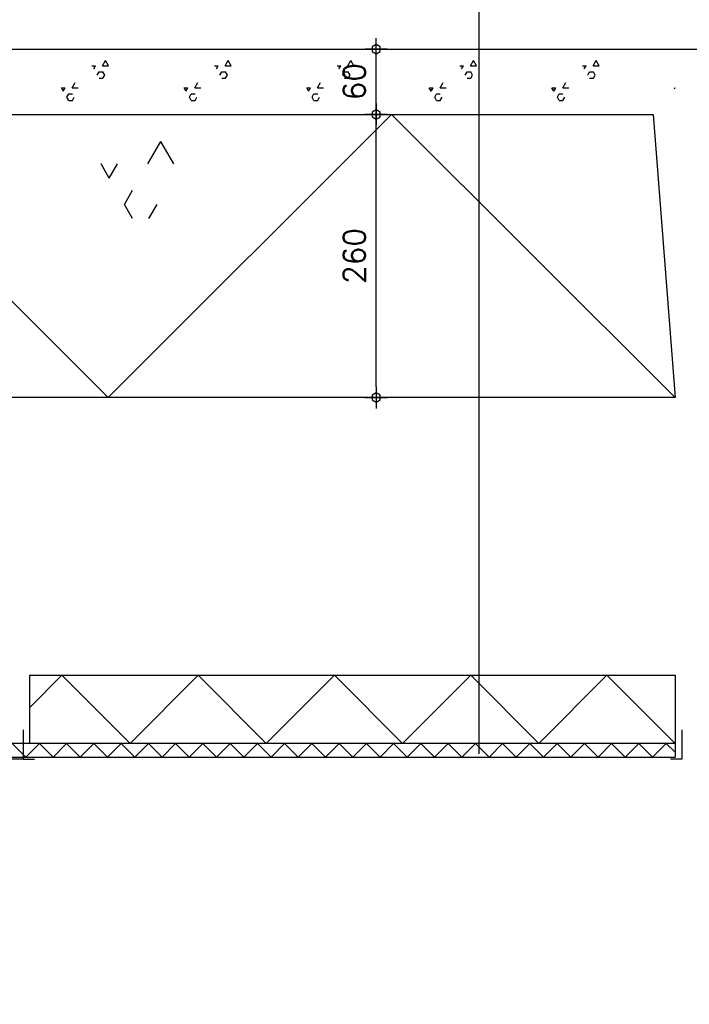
# Model space of a CAD drawing. Extents: x -152209 to 159908, y 32091 to 111955.
# Tile 6 of 59: x -135869 to -135254, y 61533 to 62437. Entities that reach past the tile are written whole.
import ezdxf
from ezdxf.enums import TextEntityAlignment as Align

# ---------------------------------------------------------------- set-up
doc = ezdxf.new("R2010")
doc.units = 0
doc.header["$LTSCALE"] = 1000
doc.header["$MEASUREMENT"] = 0
doc.header["$PDSIZE"] = 1
doc.linetypes.add('XDETV59$0$CENTER', pattern=[2, 1.25, -0.25, 0.25, -0.25])
doc.layers.get('0').update_dxf_attribs({"linetype": 'CONTINUOUS'})
doc.layers.get('DEFPOINTS').update_dxf_attribs({"linetype": 'CONTINUOUS'})
for name, color, linetype in [('BIB', 7, 'CONTINUOUS'), ('XDETV59$0$ALUM-DRS', 4, 'CONTINUOUS'), ('XDETV59$0$BETON-ARC', 15, 'CONTINUOUS'), ('XDETV59$0$BETON-DRS', 7, 'CONTINUOUS'), ('XDETV59$0$DETAILNR', 15, 'CONTINUOUS'), ('XDETV59$0$DIMMTP', 1, 'CONTINUOUS'), ('XDETV59$0$ISOL-ALG', 3, 'CONTINUOUS'), ('XDETV59$0$ISOL-ARC', 15, 'CONTINUOUS'), ('XDETV59$0$STEEN-DRS', 7, 'CONTINUOUS'), ('XDETV59$0$STRAMIEN', 1, 'XDETV59$0$CENTER')]:
    doc.layers.add(name, color=color, linetype=linetype)
doc.styles.get("Standard").update_dxf_attribs({"font": 'simplex'})
doc.styles.add('XDETV59$0$STANDARD', font='simplex')
doc.dimstyles.get("Standard").update_dxf_attribs({"dimtxt": 0.18, "dimasz": 0.18, "dimexe": 0.18, "dimexo": 0.0625, "dimgap": 0.09, "dimtad": 0, "dimtih": 1, "dimtoh": 1, "dimdec": 4, "dimzin": 0, "dimdsep": 46, "dimtxsty": 'Standard', "dimcen": 0.09, "dimadec": 0, "dimazin": 0, "dimtfac": 1, "dimtdec": 4, "dimtofl": 0, "dimtmove": 0, "dimatfit": 3, "dimfxl": 0, "dimtolj": 1, "dimtzin": 0, "dimarcsym": 0})

# ---------------------------------------------------------------- blocks, each defined once
blk = doc.blocks.new('*X91')
at = {"color": 0}
for p, q in [((1786.18, 634.62), (1789.63, 634.62)), ((1787.9, 631.64), (1789.63, 634.62)), ((1796.08, 634.62), (1798.83, 639.4)), ((1796.08, 634.62), (1801.59, 634.62)), ((1801.59, 634.62), (1798.83, 639.4)), ((1898.68, 634.62), (1902.13, 634.62)), ((1900.4, 631.64), (1902.13, 634.62)), ((1908.58, 634.62), (1911.33, 639.4)), ((1908.58, 634.62), (1914.09, 634.62)), ((1914.09, 634.62), (1911.33, 639.4)), ((2011.18, 634.62), (2014.63, 634.62)), ((2012.9, 631.64), (2014.63, 634.62)), ((2021.08, 634.62), (2023.83, 639.4)), ((2021.08, 634.62), (2026.59, 634.62)), ((2026.59, 634.62), (2023.83, 639.4)), ((2123.68, 634.62), (2127.13, 634.62)), ((2125.4, 631.64), (2127.13, 634.62)), ((2133.58, 634.62), (2136.33, 639.4)), ((2133.58, 634.62), (2139.09, 634.62)), ((2139.09, 634.62), (2136.33, 639.4)), ((2236.18, 634.62), (2239.63, 634.62)), ((2237.9, 631.64), (2239.63, 634.62)), ((2246.08, 634.62), (2248.83, 639.4)), ((2246.08, 634.62), (2251.59, 634.62)), ((2251.59, 634.62), (2248.83, 639.4)), ((1791.13, 626.05), (1792.85, 629.04)), ((1792.85, 629.04), (1796.3, 629.04)), ((1798.02, 626.05), (1796.3, 629.04)), ((1796.3, 623.07), (1798.02, 626.05)), ((1903.63, 626.05), (1905.35, 629.04)), ((1905.35, 629.04), (1908.8, 629.04)), ((1910.52, 626.05), (1908.8, 629.04)), ((1908.8, 623.07), (1910.52, 626.05)), ((2016.13, 626.05), (2017.85, 629.04)), ((2017.85, 629.04), (2021.3, 629.04)), ((2023.02, 626.05), (2021.3, 629.04)), ((2021.3, 623.07), (2023.02, 626.05)), ((2128.63, 626.05), (2130.35, 629.04)), ((2130.35, 629.04), (2133.8, 629.04)), ((2135.52, 626.05), (2133.8, 629.04)), ((2133.8, 623.07), (2135.52, 626.05)), ((2241.13, 626.05), (2242.85, 629.04)), ((2242.85, 629.04), (2246.3, 629.04)), ((2248.02, 626.05), (2246.3, 629.04)), ((2246.3, 623.07), (2248.02, 626.05)), ((1768.14, 614.25), (1770.9, 619.03)), ((1792.85, 623.07), (1796.3, 623.07)), ((1880.64, 614.25), (1883.4, 619.03)), ((1905.35, 623.07), (1908.8, 623.07)), ((1993.14, 614.25), (1995.9, 619.03)), ((2017.85, 623.07), (2021.3, 623.07)), ((2105.64, 614.25), (2108.4, 619.03)), ((2130.35, 623.07), (2133.8, 623.07)), ((2218.14, 614.25), (2220.9, 619.03)), ((2242.85, 623.07), (2246.3, 623.07)), ((1758.25, 614.25), (1761.69, 614.25)), ((1759.97, 611.27), (1758.25, 614.25)), ((1759.97, 611.27), (1761.69, 614.25)), ((1763.2, 605.68), (1764.92, 608.66)), ((1764.92, 608.66), (1768.36, 608.66)), ((1768.14, 614.25), (1773.66, 614.25)), ((1870.75, 614.25), (1874.19, 614.25)), ((1872.47, 611.27), (1870.75, 614.25)), ((1872.47, 611.27), (1874.19, 614.25)), ((1875.7, 605.68), (1877.42, 608.66)), ((1877.42, 608.66), (1880.86, 608.66)), ((1880.64, 614.25), (1886.16, 614.25)), ((1983.25, 614.25), (1986.69, 614.25)), ((1984.97, 611.27), (1983.25, 614.25)), ((1984.97, 611.27), (1986.69, 614.25)), ((1988.2, 605.68), (1989.92, 608.66)), ((1989.92, 608.66), (1993.36, 608.66)), ((1993.14, 614.25), (1998.66, 614.25)), ((2095.75, 614.25), (2099.19, 614.25)), ((2097.47, 611.27), (2095.75, 614.25)), ((2097.47, 611.27), (2099.19, 614.25)), ((2100.7, 605.68), (2102.42, 608.66)), ((2102.42, 608.66), (2105.86, 608.66)), ((2105.64, 614.25), (2111.16, 614.25)), ((2208.25, 614.25), (2211.69, 614.25)), ((2209.97, 611.27), (2208.25, 614.25)), ((2209.97, 611.27), (2211.69, 614.25)), ((2213.2, 605.68), (2214.92, 608.66)), ((2214.92, 608.66), (2218.36, 608.66)), ((2218.14, 614.25), (2223.66, 614.25)), ((2320.75, 614.25), (2321.2, 614.25)), ((2321.2, 613.47), (2320.75, 614.25)), ((1764.92, 602.7), (1763.2, 605.68)), ((1764.92, 602.7), (1768.36, 602.7)), ((1768.36, 602.7), (1770.09, 605.68)), ((1877.42, 602.7), (1875.7, 605.68)), ((1877.42, 602.7), (1880.86, 602.7)), ((1880.86, 602.7), (1882.59, 605.68)), ((1989.92, 602.7), (1988.2, 605.68)), ((1989.92, 602.7), (1993.36, 602.7)), ((1993.36, 602.7), (1995.09, 605.68)), ((2102.42, 602.7), (2100.7, 605.68)), ((2102.42, 602.7), (2105.86, 602.7)), ((2105.86, 602.7), (2107.59, 605.68)), ((2214.92, 602.7), (2213.2, 605.68)), ((2214.92, 602.7), (2218.36, 602.7)), ((2218.36, 602.7), (2220.09, 605.68))]:
    blk.add_line(p, q, dxfattribs=at)
blk = doc.blocks.new('*X92')
at = {"color": 0}
for p, q in [((-340, -390), (-600, -130)), ((-340, -390), (-80, -130)), ((180, -390), (-80, -130)), ((-303.61, -175.49), (-291.67, -154.8)), ((-279.72, -175.5), (-291.67, -154.81)), ((-339.03, -188.43), (-346.5, -175.5)), ((-339.03, -188.43), (-331.57, -175.49)), ((-325.06, -212.63), (-317.59, -199.7)), ((-317.59, -225.57), (-325.06, -212.64)), ((-302.66, -225.57), (-295.19, -212.63))]:
    blk.add_line(p, q, dxfattribs=at)
blk = doc.blocks.new('XDETV59$0$DIMBWK')
for points in [[(0, -1), (0, 1)], [(-1, 0), (1, 0)]]:
    blk.add_lwpolyline(points)
blk.add_lwpolyline([(-0.217, 0.375), (-0.433, 0), (-0.217, -0.375), (0.216, -0.375), (0.433, 0), (0.216, 0.375)], close=True)
blk = doc.blocks.new('*D97')
at = {"color": 1, "linetype": 'ByBlock'}
blk.add_line((782.71, -640), (782.71, -10), dxfattribs=at)
at = {"layer": 'DEFPOINTS', "color": 0, "linetype": 'ByBlock'}
for p in [(45.75, 0), (782.71, 0), (284.17, -650)]:
    blk.add_point(p, dxfattribs=at)
at = {"color": 1, "linetype": 'ByBlock', "xscale": 10, "yscale": 10, "zscale": 10}
for p, rotation in [((782.71, 0), 90), ((782.71, -650), 270)]:
    blk.add_blockref('XDETV59$0$DIMBWK', p, dxfattribs=dict(at, rotation=rotation))
at = {"color": 3, "linetype": 'ByBlock', "style": 'XDETV59$0$STANDARD'}
blk.add_text('650', height=20, rotation=90, dxfattribs=at).set_placement((762.71, -325), align=Align.MIDDLE_CENTER)
blk = doc.blocks.new('*D103')
at = {"color": 1, "linetype": 'ByBlock'}
blk.add_line((-94.25, -310), (-94.25, -70), dxfattribs=at)
at = {"layer": 'DEFPOINTS', "color": 0, "linetype": 'ByBlock'}
for p in [(-124.04, -60), (-94.25, -60), (-61.97, -320)]:
    blk.add_point(p, dxfattribs=at)
at = {"color": 1, "linetype": 'ByBlock', "xscale": 10, "yscale": 10, "zscale": 10}
for p, rotation in [((-94.25, -60), 90), ((-94.25, -320), 270)]:
    blk.add_blockref('XDETV59$0$DIMBWK', p, dxfattribs=dict(at, rotation=rotation))
at = {"color": 3, "linetype": 'ByBlock', "style": 'XDETV59$0$STANDARD'}
blk.add_text('260', height=20, rotation=90, dxfattribs=at).set_placement((-114.25, -190), align=Align.MIDDLE_CENTER)
blk = doc.blocks.new('*D104')
at = {"color": 1, "linetype": 'ByBlock'}
blk.add_line((-94.25, -50), (-94.25, -10), dxfattribs=at)
at = {"layer": 'DEFPOINTS', "color": 0, "linetype": 'ByBlock'}
for p in [(-193.77, 0), (-94.25, 0), (-124.04, -60)]:
    blk.add_point(p, dxfattribs=at)
at = {"color": 1, "linetype": 'ByBlock', "xscale": 10, "yscale": 10, "zscale": 10}
for p, rotation in [((-94.25, 0), 90), ((-94.25, -60), 270)]:
    blk.add_blockref('XDETV59$0$DIMBWK', p, dxfattribs=dict(at, rotation=rotation))
at = {"color": 3, "linetype": 'ByBlock', "style": 'XDETV59$0$STANDARD'}
blk.add_text('60', height=20, rotation=90, dxfattribs=at).set_placement((-114.25, -30), align=Align.MIDDLE_CENTER)
blk = doc.blocks.new('XDETV59$0$DETAILNR')
at = {"layer": 'XDETV59$0$DETAILNR'}
blk.add_circle((0, 0), 1400, dxfattribs=at)
at = {"layer": 'XDETV59$0$DETAILNR', "style": 'XDETV59$0$STANDARD'}
blk.add_attdef('DETAILNR', (319.56, 448.23), '', height=500, dxfattribs=at)
blk = doc.blocks.new('*X115')
at = {"color": 0}
for p, q in [((-452.89, -474.18), (-423.34, -444.63)), ((-360.84, -507.13), (-423.34, -444.63)), ((-360.84, -507.13), (-298.34, -444.63)), ((-235.84, -507.13), (-298.34, -444.63)), ((-235.84, -507.13), (-173.34, -444.63)), ((-110.84, -507.13), (-173.34, -444.63)), ((-110.84, -507.13), (-48.34, -444.63)), ((14.15, -507.13), (-48.35, -444.63)), ((14.15, -507.13), (76.65, -444.63)), ((139.15, -507.13), (76.65, -444.63))]:
    blk.add_line(p, q, dxfattribs=at)
blk = doc.blocks.new('*X117')
at = {"color": 0}
for p, q in [((58524.67, 53699.32), (58512.17, 53711.82)), ((58524.67, 53699.32), (58537.17, 53711.82)), ((58549.67, 53699.32), (58537.17, 53711.82)), ((58549.67, 53699.32), (58562.17, 53711.82)), ((58574.67, 53699.32), (58562.17, 53711.82)), ((58574.67, 53699.32), (58587.17, 53711.82)), ((58599.67, 53699.32), (58587.17, 53711.82)), ((58599.67, 53699.32), (58612.17, 53711.82)), ((58624.67, 53699.32), (58612.17, 53711.82)), ((58624.67, 53699.32), (58637.17, 53711.82)), ((58649.67, 53699.32), (58637.17, 53711.82)), ((58649.67, 53699.32), (58662.17, 53711.82)), ((58674.67, 53699.32), (58662.17, 53711.82)), ((58674.67, 53699.32), (58687.17, 53711.82)), ((58699.67, 53699.32), (58687.17, 53711.82)), ((58699.67, 53699.32), (58712.17, 53711.82)), ((58724.67, 53699.32), (58712.17, 53711.82)), ((58724.67, 53699.32), (58737.17, 53711.82)), ((58749.67, 53699.32), (58737.17, 53711.82)), ((58749.67, 53699.32), (58762.17, 53711.82)), ((58774.67, 53699.32), (58762.17, 53711.82)), ((58774.67, 53699.32), (58787.17, 53711.82)), ((58799.67, 53699.32), (58787.17, 53711.82)), ((58799.67, 53699.32), (58812.17, 53711.82)), ((58824.67, 53699.32), (58812.17, 53711.82)), ((58824.67, 53699.32), (58837.17, 53711.82)), ((58849.67, 53699.32), (58837.17, 53711.82)), ((58849.67, 53699.32), (58862.17, 53711.82)), ((58874.67, 53699.32), (58862.17, 53711.82)), ((58874.67, 53699.32), (58887.17, 53711.82)), ((58899.67, 53699.32), (58887.17, 53711.82)), ((58899.67, 53699.32), (58912.17, 53711.82)), ((58924.67, 53699.32), (58912.17, 53711.82)), ((58924.67, 53699.32), (58937.17, 53711.82)), ((58949.66, 53699.32), (58937.16, 53711.82)), ((58949.66, 53699.32), (58962.16, 53711.82)), ((58974.66, 53699.32), (58962.16, 53711.82)), ((58974.66, 53699.32), (58987.16, 53711.82)), ((58999.66, 53699.32), (58987.16, 53711.82)), ((58999.66, 53699.32), (59012.16, 53711.82)), ((59024.66, 53699.32), (59012.16, 53711.82)), ((59024.66, 53699.32), (59037.16, 53711.82)), ((59049.66, 53699.32), (59037.16, 53711.82)), ((59049.66, 53699.32), (59062.16, 53711.82)), ((59074.66, 53699.32), (59062.16, 53711.82)), ((59074.66, 53699.32), (59087.16, 53711.82)), ((59099.66, 53699.32), (59087.16, 53711.82)), ((59099.66, 53699.32), (59112.16, 53711.82)), ((59120.32, 53703.66), (59112.16, 53711.82))]:
    blk.add_line(p, q, dxfattribs=at)
blk = doc.blocks.new('XDETV59')
at = {"layer": 'XDETV59$0$ALUM-DRS'}
for p, q in [((-418.15419, -624.99991), (-418.15419, -652.13039)), ((186.11084, -624.99991), (186.11084, -652.13039)), ((-418.15419, -652.13039), (-428.52658, -652.13039)), ((-418.15419, -652.13039), (-407.78179, -652.13039)), ((186.11084, -652.13039), (175.73844, -652.13039))]:
    blk.add_line(p, q, dxfattribs=at)
at = {"layer": 'XDETV59$0$BETON-DRS'}
for p, q in [((-1700, 0.00009), (200, 0.00009)), ((-1700, -59.99991), (160, -59.99991)), ((160, -59.99991), (180, -319.99991)), ((180, -319.99991), (-1700, -319.99991))]:
    blk.add_line(p, q, dxfattribs=at)
at = {"layer": 'XDETV59$0$ISOL-ALG'}
blk.add_lwpolyline([(180, -637.49991), (-412.04335, -637.49991), (-412.04335, -574.99991), (180, -574.99991)], close=True, dxfattribs=at)
at = {"layer": 'XDETV59$0$STEEN-DRS'}
for p, q in [((180, -637.49991), (-860.59493, -637.49991)), ((180, -637.49991), (180, -649.99991)), ((-1016.30837, -649.99991), (180, -649.99991))]:
    blk.add_line(p, q, dxfattribs=at)
at = {"layer": 'XDETV59$0$STRAMIEN'}
blk.add_line((0, 602.93268), (0, -1700), dxfattribs=at)
at = {"layer": 'XDETV59$0$BETON-ARC'}
for name, p in [('*X91', (-2141.19602, -649.89345)), ('*X92', (0, 70))]:
    blk.add_blockref(name, p, dxfattribs=at)
at = {"layer": 'XDETV59$0$DETAILNR', "linetype": 'Continuous'}
blk.add_blockref('XDETV59$0$DETAILNR', (324.2198, 0), dxfattribs=at)
at = {"layer": 'XDETV59$0$ISOL-ARC'}
for name, p in [('*X115', (40.84581, -130.36991)), ('*X117', (-58940.32324, -54349.31851))]:
    blk.add_blockref(name, p, dxfattribs=at)
at = {"layer": 'XDETV59$0$DIMMTP', "linetype": 'Continuous'}
for base, p1, p2, picture, middle in [((-94.24545, 0.00009), (-124.0419, -59.99991), (-193.77028, 0.00009), '*D104', (-114.24545, -29.99991)), ((782.70609, 0.00009), (284.17479, -649.99982), (45.74678, 0.00009), '*D97', (762.70609, -324.99986)), ((-94.24545, -59.99991), (-61.96596, -319.99991), (-124.0419, -59.99991), '*D103', (-114.24545, -189.99991))]:
    dim = blk.add_linear_dim(base=base, p1=p1, p2=p2, angle=90, dimstyle='Standard', dxfattribs=at)
    dim.commit()
    dim.dimension.update_dxf_attribs({"geometry": picture, "text_midpoint": middle})

msp = doc.modelspace()

# ---------------------------------------------------------------- block references
at = {"layer": 'BIB'}
msp.add_blockref('XDETV59', (-135447.55, 62409.63), dxfattribs=at)

doc.saveas('drawing.dxf')
